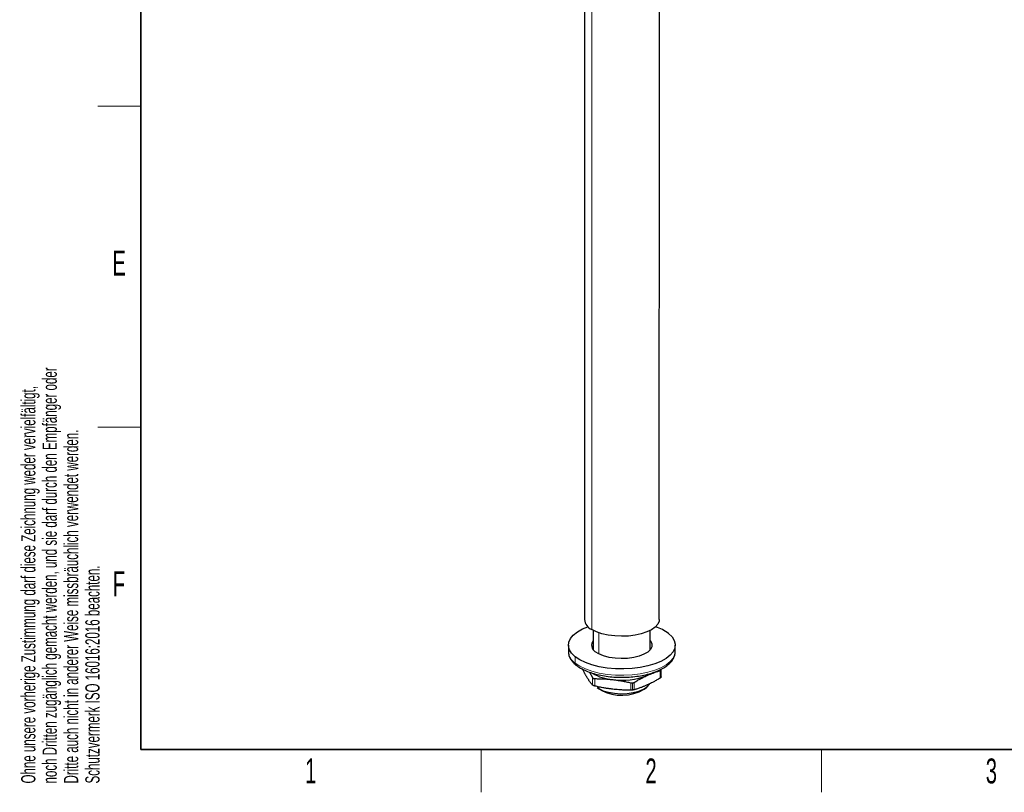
# Model space of a CAD drawing. Header units: millimetres. Extents: x 5 to 418, y 2 to 292.
# Tile 1 of 16: x 9 to 147, y 6 to 114. Entities that reach past the tile are written whole.
import ezdxf

# ---------------------------------------------------------------- set-up
doc = ezdxf.new("R2010")
doc.units = ezdxf.units.MM
doc.layers.add('SLD-0', color=7, linetype='Continuous')
doc.styles.add('SLDTEXTSTYLE0', font='TXT', dxfattribs={"width": 0.605})

msp = doc.modelspace()

# ---------------------------------------------------------------- linework, layer by layer
at = {"color": 7, "linetype": 'Continuous', "lineweight": 25}
for p, q in [((88.2742, 119.5563), (88.2519, 30.2298)), ((98.7519, 30.2272), (98.7742, 119.5537)), ((89.5015, 28.7161), (89.5008, 26.0083)), ((97.5008, 26.0063), (97.5015, 28.7141)), ((86.001, 26.6483), (86.0007, 25.7528)), ((101.0007, 25.7491), (101.001, 26.6446)), ((86.0007, 25.7528), (86.0041, 25.6527)), ((88.9644, 22.8491), (89.3727, 22.1013)), ((99.0294, 22.181), (99.0296, 23.231)), ((90.0284, 20.7254), (90.3538, 20.4724)), ((90.0284, 20.7254), (90.2915, 20.5466)), ((96.645, 20.4709), (96.9705, 20.7236)), ((90.5922, 20.3105), (90.3538, 20.4724))]:
    msp.add_line(p, q, dxfattribs=at)
at = {"color": 7, "linetype": 'Continuous', "lineweight": 18}
for p, q in [((89.3134, 118.1604), (89.2911, 28.8338)), ((90.2935, 28.3797), (90.2927, 25.4066)), ((86.9457, 24.1303), (86.9459, 25.0258)), ((98.8857, 22.0306), (98.8859, 23.0693)), ((89.3724, 21.0627), (89.3727, 22.1013)), ((89.729, 21.9452), (89.7287, 20.9065)), ((90.2916, 20.8072), (90.2915, 20.5466)), ((94.7581, 20.3243), (94.7583, 21.363)), ((95.0169, 20.3399), (95.0172, 21.3491)), ((95.2403, 21.4221), (95.24, 20.3835)), ((90.5922, 20.3105), (90.2915, 20.5466))]:
    msp.add_line(p, q, dxfattribs=at)
at = {"color": 7, "linetype": 'Continuous', "lineweight": 25, "flags": 128}
for points in [[(86.9459, 25.0258), (86.4565, 25.5023), (86.1406, 26.0069), (86.0059, 26.5273), (86.0557, 27.0506), (86.2889, 27.5639), (86.6997, 28.0547), (87.2779, 28.5107), (88.0094, 28.9209), (88.7544, 29.2318)], [(98.7519, 30.2272), (98.7261, 29.9962), (98.5417, 29.5729), (98.1856, 29.172), (97.6701, 28.8071), (97.0126, 28.4905), (96.2355, 28.2331), (95.3654, 28.0437), (94.4318, 27.9287), (93.4666, 27.892), (92.5025, 27.9349), (91.5725, 28.0558), (90.7081, 28.2508), (89.9389, 28.5131), (89.2911, 28.8338)], [(100.056, 28.2671), (100.5454, 27.7906), (100.8614, 27.286), (100.9961, 26.7657), (100.9462, 26.2424), (100.713, 25.729), (100.3023, 25.2383), (99.724, 24.7822), (98.9926, 24.372), (98.1259, 24.0178), (97.1453, 23.7284), (96.075, 23.5108), (94.9413, 23.3704), (93.7722, 23.3107), (92.5963, 23.3331), (91.4428, 23.4371), (90.3399, 23.6202), (89.3149, 23.8777), (88.3929, 24.2034), (87.5967, 24.5893), (86.9459, 25.0258)], [(97.5011, 27.2846), (97.5637, 27.2009), (97.7343, 26.8128), (97.7199, 26.4175), (97.5212, 26.0321), (97.1467, 25.6736), (96.6129, 25.3576), (95.943, 25.0979), (95.1665, 24.9059), (94.3172, 24.79), (93.4321, 24.7552), (92.5501, 24.8031), (91.7097, 24.9316), (90.9475, 25.1349), (90.297, 25.4044), (89.7864, 25.7281)], [(97.0631, 22.398), (97.4905, 22.6182), (97.5527, 22.6556)], [(90.2915, 20.5466), (90.9035, 20.2555), (91.6458, 20.0322), (92.481, 19.8879), (93.3672, 19.83), (94.2601, 19.8613), (95.1149, 19.9803), (95.8887, 20.1809), (96.5427, 20.4532), (97.0441, 20.7834), (97.3678, 21.1551), (97.3807, 21.1775)]]:
    msp.add_lwpolyline(points, dxfattribs=at)
at = {"color": 7, "linetype": 'Continuous', "lineweight": 18, "flags": 128}
msp.add_lwpolyline([(86.9457, 24.1303), (87.5965, 23.6938), (88.3927, 23.3079), (89.3146, 22.9822), (90.3397, 22.7246), (91.4426, 22.5416), (92.5961, 22.4376), (93.7719, 22.4152), (94.9411, 22.4749), (96.0748, 22.6153), (97.1451, 22.8329), (98.1256, 23.1223), (98.9923, 23.4765), (99.7238, 23.8867), (100.302, 24.3428), (100.7128, 24.8335), (100.946, 25.3469), (101.0007, 25.7491)], dxfattribs=at)
at = {"color": 7, "linetype": 'Continuous', "lineweight": 25}
for centre, radius, start, end in [((89.9645, 30.42), 1.7232, 186.336355, 246.995339), ((96.0667, 22.9535), 6.6445, 53.101404, 70.827893), ((90.3141, 26.6301), 1.045, 141.075806, 239.672239), ((92.7624, 28.4925), 6.7062, 239.470532, 265.563575), ((93.5168, 31.361), 9.6391, 262.410338, 291.586792), ((93.4708, 25.9691), 6.3488, 243.037197, 299.99873)]:
    msp.add_arc(centre, radius, start, end, dxfattribs=at)
at = {"color": 7, "linetype": 'Continuous', "lineweight": 18}
for centre, radius, start, end in [((88.1099, 25.9028), 2.1206, 186.773843, 236.701641), ((87.2988, 24.1175), 0.3534, 177.92198, 229.697481)]:
    msp.add_arc(centre, radius, start, end, dxfattribs=at)
at = {"color": 7, "linetype": 'Continuous', "lineweight": 25}
for points, knots in [([(86.0251, 25.6268), (86.028, 25.5305), (86.0363, 25.2524), (86.2229, 24.8095), (86.5529, 24.3049), (86.8927, 24.0048), (87.0702, 23.8481)], [0, 0, 0, 0, 0.14434199, 0.41681206, 0.69537987, 1, 1, 1, 1]), ([(87.0702, 23.8481), (87.1748, 23.7688), (87.4782, 23.539), (88.078, 23.2008), (88.8954, 22.855), (89.8091, 22.5726), (90.7967, 22.3565), (91.8382, 22.2097), (92.9128, 22.1343), (93.9987, 22.131), (95.074, 22.2001), (96.1169, 22.3401), (97.1066, 22.5491), (98.0237, 22.8243), (98.8503, 23.1625), (99.5708, 23.5614), (100.1673, 24.0191), (100.6097, 24.5139), (100.8878, 25.0479), (101.0131, 25.4589), (100.9908, 25.6914), (100.987, 25.7311)], [0, 0, 0, 0, 0.03019153, 0.08755682, 0.14487695, 0.20191254, 0.25865742, 0.31518659, 0.37158185, 0.42791701, 0.48425993, 0.54065719, 0.59718089, 0.6539161, 0.71096455, 0.76843526, 0.82637962, 0.8844215, 0.93494853, 0.98888206, 1, 1, 1, 1]), ([(87.9887, 23.292), (87.977, 23.316), (87.965, 23.3407), (87.9708, 23.3618), (87.9709, 23.3625)], [0, 0, 0, 0, 0.96991945, 1, 1, 1, 1]), ([(88.6805, 22.0251), (88.6575, 22.0625), (88.6115, 22.1373), (88.5426, 22.2535), (88.4735, 22.3727), (88.404, 22.4957), (88.3003, 22.6837), (88.162, 22.9452), (88.0469, 23.1755), (87.9887, 23.292)], [0, 0, 0, 0, 0.09978836, 0.19909821, 0.29846787, 0.39842283, 0.4994696, 0.74676729, 1, 1, 1, 1]), ([(95.2403, 21.4221), (95.3176, 21.4689), (95.4709, 21.5617), (95.6998, 21.6953), (95.9263, 21.8236), (96.1787, 21.9617), (96.4561, 22.1074), (96.76, 22.2586), (96.962, 22.3515), (97.0631, 22.398)], [0, 0, 0, 0, 0.12777342, 0.25345378, 0.37763904, 0.50099313, 0.66860079, 0.83412962, 1, 1, 1, 1]), ([(97.0631, 22.398), (97.1239, 22.4251), (97.245, 22.4793), (97.4266, 22.5565), (97.6083, 22.6306), (97.7911, 22.7018), (98.0638, 22.8036), (98.4292, 22.9309), (98.7325, 23.0228), (98.8859, 23.0693)], [0, 0, 0, 0, 0.09969652, 0.1989165, 0.29819686, 0.39806171, 0.49901629, 0.74653807, 1, 1, 1, 1]), ([(99.0291, 22.1978), (99.026, 22.1807), (99.0198, 22.146), (98.9698, 22.0876), (98.9138, 22.0496), (98.8857, 22.0306)], [0, 0, 0, 0, 0.32565764, 0.66166132, 1, 1, 1, 1]), ([(98.8859, 23.0693), (98.9141, 23.0799), (98.9703, 23.1011), (99.0199, 23.1521), (99.0261, 23.1937), (99.0291, 23.2142)], [0, 0, 0, 0, 0.33725548, 0.67329975, 1, 1, 1, 1]), ([(89.3724, 21.0627), (89.3431, 21.0982), (89.2848, 21.1685), (89.198, 21.2783), (89.1119, 21.3908), (89.0258, 21.5076), (88.9398, 21.6291), (88.8532, 21.7561), (88.7669, 21.8874), (88.7093, 21.9792), (88.6805, 22.0251)], [0, 0, 0, 0, 0.1279122, 0.25368997, 0.37793428, 0.50131249, 0.62644071, 0.75092287, 0.87558257, 1, 1, 1, 1]), ([(89.7287, 20.9065), (89.7118, 20.9105), (89.6783, 20.9185), (89.6304, 20.932), (89.585, 20.9464), (89.5425, 20.9618), (89.5, 20.9792), (89.4591, 20.9987), (89.4224, 21.0201), (89.3922, 21.0417), (89.379, 21.0557), (89.3724, 21.0627)], [0, 0, 0, 0, 0.10115199, 0.20078169, 0.29980815, 0.39915692, 0.4997343, 0.6238922, 0.74900292, 0.8747236, 1, 1, 1, 1]), ([(89.3727, 22.1013), (89.3779, 22.092), (89.3881, 22.0735), (89.41, 22.0482), (89.4363, 22.0252), (89.4675, 22.0047), (89.5058, 21.9855), (89.5522, 21.9684), (89.6072, 21.9553), (89.6663, 21.9468), (89.7081, 21.9457), (89.729, 21.9452)], [0, 0, 0, 0, 0.10115199, 0.20078169, 0.29980815, 0.39915692, 0.4997343, 0.6238922, 0.74900292, 0.8747236, 1, 1, 1, 1]), ([(92.2434, 20.4631), (92.1596, 20.4731), (91.9924, 20.4931), (91.7418, 20.5271), (91.4912, 20.5641), (91.2391, 20.6044), (90.863, 20.6692), (90.3586, 20.7657), (89.9403, 20.8592), (89.7287, 20.9065)], [0, 0, 0, 0, 0.09969652, 0.1989165, 0.29819686, 0.39806171, 0.49901629, 0.74653807, 1, 1, 1, 1]), ([(89.729, 21.9452), (89.8356, 21.9447), (90.0471, 21.9437), (90.3629, 21.9373), (90.6754, 21.9272), (91.0233, 21.911), (91.4065, 21.8869), (91.8258, 21.8523), (92.1043, 21.8217), (92.2437, 21.8064)], [0, 0, 0, 0, 0.12777342, 0.25345378, 0.37763904, 0.50099313, 0.66860079, 0.83412962, 1, 1, 1, 1]), ([(92.2437, 21.8064), (92.3275, 21.7964), (92.4947, 21.7764), (92.7454, 21.7425), (92.996, 21.7055), (93.2479, 21.6651), (93.624, 21.6001), (94.1285, 21.5039), (94.5467, 21.4103), (94.7583, 21.363)], [0, 0, 0, 0, 0.09969652, 0.1989165, 0.29819686, 0.39806171, 0.49901629, 0.74653807, 1, 1, 1, 1]), ([(94.7583, 21.363), (94.7725, 21.36), (94.8007, 21.354), (94.844, 21.348), (94.8948, 21.3438), (94.9532, 21.3429), (94.9958, 21.347), (95.0172, 21.3491)], [0, 0, 0, 0, 0.16699717, 0.33320455, 0.49968466, 0.74995971, 1, 1, 1, 1]), ([(95.0172, 21.3491), (95.031, 21.351), (95.0587, 21.3549), (95.0988, 21.3639), (95.1439, 21.377), (95.1927, 21.3954), (95.2244, 21.4132), (95.2403, 21.4221)], [0, 0, 0, 0, 0.16548445, 0.33126688, 0.49837876, 0.74964232, 1, 1, 1, 1]), ([(97.0628, 21.0547), (97.002, 21.0276), (96.8808, 20.9735), (96.699, 20.8964), (96.5174, 20.8223), (96.3349, 20.7509), (96.0624, 20.649), (95.6965, 20.5219), (95.3934, 20.43), (95.24, 20.3835)], [0, 0, 0, 0, 0.09969652, 0.1989165, 0.29819686, 0.39806171, 0.49901629, 0.74653807, 1, 1, 1, 1]), ([(98.8857, 22.0306), (98.8083, 21.9838), (98.655, 21.8911), (98.4261, 21.7575), (98.1996, 21.6291), (97.9475, 21.4909), (97.6695, 21.3454), (97.3656, 21.1942), (97.1638, 21.1013), (97.0628, 21.0547)], [0, 0, 0, 0, 0.12777342, 0.25345378, 0.37763904, 0.50099313, 0.66860079, 0.83412962, 1, 1, 1, 1]), ([(94.7581, 20.3243), (94.6514, 20.3248), (94.4399, 20.3258), (94.1242, 20.3322), (93.8117, 20.3423), (93.4636, 20.3583), (93.0806, 20.3827), (92.6614, 20.4173), (92.3828, 20.4478), (92.2434, 20.4631)], [0, 0, 0, 0, 0.12777342, 0.25345378, 0.37763904, 0.50099313, 0.66860079, 0.83412962, 1, 1, 1, 1]), ([(95.0169, 20.3399), (95.0029, 20.3382), (94.9747, 20.335), (94.9315, 20.3311), (94.8805, 20.3275), (94.822, 20.3248), (94.7794, 20.3245), (94.7581, 20.3243)], [0, 0, 0, 0, 0.16548445, 0.33126688, 0.49837876, 0.74964232, 1, 1, 1, 1]), ([(95.24, 20.3835), (95.2296, 20.3805), (95.2088, 20.3746), (95.1743, 20.3664), (95.1316, 20.3575), (95.0795, 20.3482), (95.0378, 20.3426), (95.0169, 20.3399)], [0, 0, 0, 0, 0.16699717, 0.33320455, 0.49968466, 0.74995971, 1, 1, 1, 1])]:
    msp.add_open_spline(points, degree=3, knots=knots, dxfattribs=at)
at = {"layer": 'SLD-0', "lineweight": 35}
for p, q in [((26, 282.5), (26, 12)), ((26, 12), (408, 12))]:
    msp.add_line(p, q, dxfattribs=at)
at = {"layer": 'SLD-0', "lineweight": 18}
for p, q in [((20, 102.25), (26, 102.25)), ((20, 57.25), (26, 57.25)), ((73.75, 6), (73.75, 12)), ((121.5, 6), (121.5, 12))]:
    msp.add_line(p, q, dxfattribs=at)

# ---------------------------------------------------------------- texts
at = {"layer": 'SLD-0', "char_height": 2, "attachment_point": 1, "rotation": 90, "style": 'SLDTEXTSTYLE0'}
for s, insert in [('noch Dritten zugänglich gemacht werden, und sie darf durch den Empfänger oder', (12.2299, 7.2381)), ('Ohne unsere vorherige Zustimmung darf diese Zeichnung weder vervielfältigt,', (9.2299, 7.2381)), ('Dritte auch nicht in anderer Weise missbräuchlich verwendet werden.', (15.2299, 7.2381)), ('Schutzvermerk ISO 16016:2016 beachten.', (18.2299, 7.2381))]:
    msp.add_mtext(s, dxfattribs=dict(at, insert=insert))
at = {"layer": 'SLD-0', "char_height": 3.5, "attachment_point": 2, "style": 'SLDTEXTSTYLE0'}
for s, insert in [('E', (22.9816, 82.0011)), ('F', (22.9536, 37.0011)), ('1', (49.8527, 10.743)), ('2', (97.6027, 10.743)), ('3', (145.3527, 10.743))]:
    msp.add_mtext(s, dxfattribs=dict(at, insert=insert))

doc.saveas('drawing.dxf')
